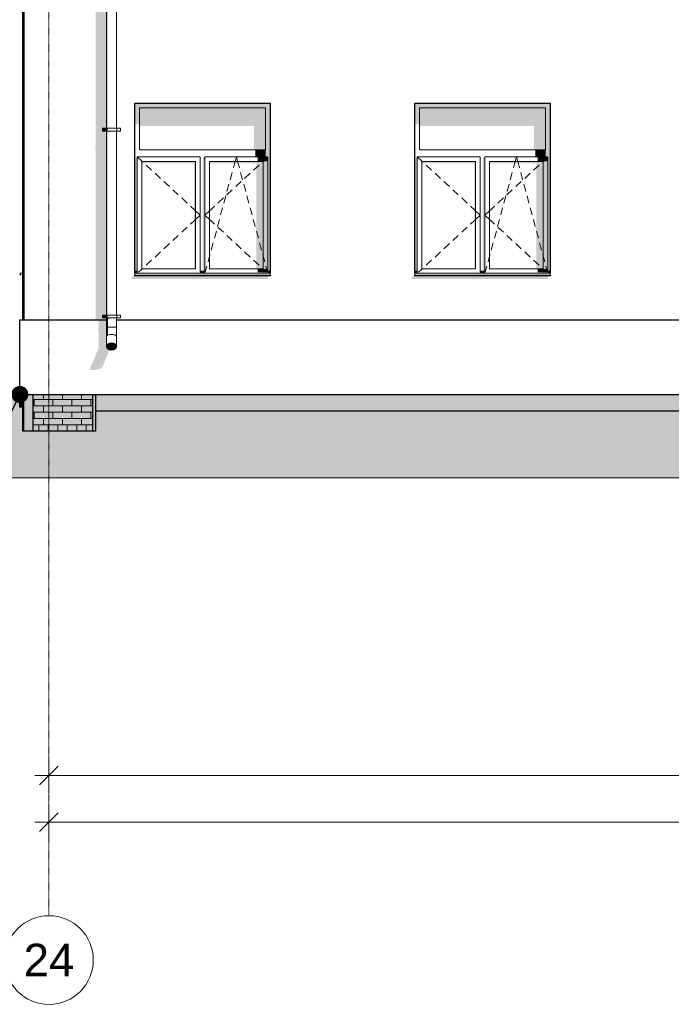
# Model space of a CAD drawing. Header units: millimetres. Extents: x -95523 to 190468, y -7401 to 17692.
# Tile 70 of 139: x 67114 to 74095, y -7148 to 3396. Entities that reach past the tile are written whole.
import ezdxf
from ezdxf.enums import TextEntityAlignment as Align

# ---------------------------------------------------------------- set-up
doc = ezdxf.new("R2010")
doc.units = ezdxf.units.MM
doc.header["$MEASUREMENT"] = 0
doc.linetypes.add('Штрих-Штриховая', pattern=[10.936111, 5.291667, -2.116667, 1.411111, -2.116667])
for name, color, linetype, lineweight in [('1 Молдинги_Ном._пера__120', 7, 'Continuous', 5), ('1_Цоколь_Ном._пера__21', 7, 'Continuous', 30), ('2D - Общий_Ном._пера__120', 7, 'Continuous', 5), ('2D - Общий_Ном._пера__2', 8, 'Continuous', 15), ('Конструктив - Стены Несущие_Ном._пера__102', 254, 'Continuous', 5), ('Конструктив - Стены Несущие_Ном._пера__21', 7, 'Continuous', 30), ('Новый_1 ВОДОСТОК_Ном._пера__120', 7, 'Continuous', 5), ('Новый_Размер - Общий_Ном._пера__1', 7, 'Continuous', 15), ('Окна Archicad_Ном._пера__120', 7, 'Continuous', 5), ('Окна Archicad_Ном._пера__21', 7, 'Continuous', 30), ('Размер - Общий_Ном._пера__1', 7, 'Continuous', 15), ('Размер - Отметка Уровня_Ном._пера__1', 7, 'Continuous', 15), ('Элемент Модели - Оси_Ном._пера__1', 7, 'Continuous', 15), ('Элемент Модели - Оси_Ном._пера__120', 7, 'Continuous', 5)]:
    doc.layers.add(name, color=color, linetype=linetype, lineweight=lineweight)
for name, color, linetype in [('1_Цоколь', 7, 'Continuous'), ('Конструктив - Стены Несущие', 7, 'Continuous'), ('Новый_1 ВОДОСТОК', 7, 'Continuous'), ('Новый_Размер - Общий', 7, 'Continuous'), ('Окна Archicad', 7, 'Continuous'), ('Размер - Общий', 7, 'Continuous'), ('Элемент Модели - Оси', 7, 'Continuous')]:
    doc.layers.add(name, color=color, linetype=linetype)
doc.styles.add('СГЕНЕРИР_СТИЛЬ_1', font='arial.ttf')
doc.styles.add('СГЕНЕРИР_СТИЛЬ_2', font='arial.ttf')
doc.dimstyles.new('СГЕНЕРИР_СТИЛЬ__1', dxfattribs={"dimtxt": 200, "dimasz": 190, "dimexe": 0.18, "dimexo": 0.0625, "dimgap": 0, "dimtad": 1, "dimtih": 1, "dimtoh": 1, "dimdec": 0, "dimzin": 0, "dimdsep": 46, "dimtxsty": 'СГЕНЕРИР_СТИЛЬ_2', "dimblk": 'ARROWHEAD_6', "dimblk1": 'ARROWHEAD_6', "dimblk2": 'ARROWHEAD_6', "dimcen": 0.09, "dimclrd": 7, "dimclre": 7, "dimclrt": 7, "dimazin": 0, "dimtfac": 1, "dimtdec": 4, "dimtmove": 0, "dimatfit": 3, "dimfxl": 1, "dimtolj": 1, "dimtzin": 0, "dimarcsym": 0})
doc.dimstyles.new('СГЕНЕРИР_СТИЛЬ__4', dxfattribs={"dimtxt": 0.18, "dimasz": 364.8, "dimexe": 0.18, "dimexo": 0.0625, "dimgap": 0, "dimtad": 0, "dimtih": 1, "dimtoh": 1, "dimdec": 4, "dimzin": 0, "dimdsep": 46, "dimcen": 0.09, "dimadec": 0, "dimazin": 0, "dimtfac": 1, "dimtdec": 4, "dimtmove": 0, "dimatfit": 3, "dimldrblk": 'ARROWHEAD_11', "dimfxl": 1, "dimtolj": 1, "dimtzin": 0, "dimarcsym": 0})

# ---------------------------------------------------------------- blocks, each defined once
blk = doc.blocks.new('*X9', base_point=(95181, -198))
at = {"layer": 'Конструктив - Стены Несущие_Ном._пера__102', "color": 254, "linetype": 'Continuous', "lineweight": 5}
for p, q in [((67370, -671), (67370, -617)), ((67573, -671), (67573, -617)), ((67776, -671), (67776, -617)), ((67573, -671), (67258, -671)), ((67268, -739), (67268, -671)), ((67471, -739), (67471, -671)), ((67898, -671), (67573, -671)), ((67674, -739), (67674, -671)), ((67877, -739), (67877, -671)), ((67573, -739), (67258, -739)), ((67370, -807), (67258, -807)), ((67268, -874), (67268, -807)), ((67370, -807), (67370, -739)), ((67573, -807), (67370, -807)), ((67471, -874), (67471, -807)), ((67898, -739), (67573, -739)), ((67573, -807), (67573, -739)), ((67776, -807), (67573, -807)), ((67674, -874), (67674, -807)), ((67776, -807), (67776, -739)), ((67898, -807), (67776, -807)), ((67877, -874), (67877, -807)), ((67573, -874), (67258, -874)), ((67370, -942), (67258, -942)), ((67319, -1010), (67319, -942)), ((67370, -942), (67370, -874)), ((67573, -942), (67370, -942)), ((67421, -1010), (67421, -942)), ((67522, -1010), (67522, -942)), ((67898, -874), (67573, -874)), ((67573, -942), (67573, -874)), ((67776, -942), (67573, -942)), ((67624, -1010), (67624, -942)), ((67725, -1010), (67725, -942)), ((67776, -942), (67776, -874)), ((67898, -942), (67776, -942)), ((67827, -1010), (67827, -942)), ((67370, -1010), (67258, -1010)), ((67573, -1010), (67370, -1010)), ((67370, -1010), (67370, -1010)), ((67776, -1010), (67573, -1010)), ((67573, -1010), (67573, -1010)), ((67898, -1010), (67776, -1010)), ((67776, -1010), (67776, -1010))]:
    blk.add_line(p, q, dxfattribs=at)
blk = doc.blocks.new('Элемент Разреза_2_1', base_point=(95181, -198))
at = {"layer": 'Конструктив - Стены Несущие', "linetype": 'Continuous', "lineweight": 0, "true_color": 0x000000}
for points in [[(67148, -617), (67148, -1010), (67158, -1010), (67158, -617)], [(67258, -617), (67158, -617), (67158, -1010), (67258, -1010)], [(67898, -617), (67258, -617), (67258, -1010), (67898, -1010)], [(67928, -617), (67898, -617), (67898, -1010), (67928, -1010)]]:
    blk.add_hatch(color=18, dxfattribs=at).paths.add_polyline_path(points)
at = {"layer": 'Конструктив - Стены Несущие_Ном._пера__21', "color": 7, "linetype": 'Continuous', "lineweight": 30}
for p, q in [((67148, 182), (67148, 3652)), ((67148, -1010), (67148, -617)), ((67158, -1010), (67158, -617)), ((67258, -1010), (67258, -617)), ((67898, -1010), (67898, -617)), ((67928, -617), (67928, -1010)), ((67158, -1010), (67148, -1010)), ((67258, -1010), (67158, -1010)), ((67898, -1010), (67258, -1010)), ((67928, -1010), (67898, -1010))]:
    blk.add_line(p, q, dxfattribs=at)
at = {"layer": 'Конструктив - Стены Несущие', "lineweight": 0}
blk.add_blockref('*X9', (95181, -198), dxfattribs=at)
blk = doc.blocks.new('Элемент Разреза_3_1', base_point=(95181, -198))
at = {"layer": 'Конструктив - Стены Несущие', "linetype": 'Continuous', "lineweight": 0, "true_color": 0x000000}
for points in [[(67926, 2016), (67929, 2007), (67929, 182), (68043, 182), (68043, 202), (68003, 202), (68003, 232), (68043, 232), (68043, 2202), (68003, 2202), (68003, 2232), (68043, 2232), (68043, 3652), (67929, 3652), (67929, 2058), (67926, 2046)], [(68153, 2180), (68153, 2148), (68154, 2148), (68156, 2150), (68156, 2180)], [(68318, 638), (68318, 618), (69768, 618), (69778, 642), (69771, 642), (69778, 652), (68348, 652), (68348, 682)], [(71318, 638), (71318, 618), (72768, 618), (72778, 642), (72771, 642), (72778, 652), (71348, 652), (71348, 682)]]:
    blk.add_hatch(color=18, dxfattribs=at).paths.add_polyline_path(points)
at = {"layer": 'Конструктив - Стены Несущие_Ном._пера__21', "color": 7, "linetype": 'Continuous', "lineweight": 30}
blk.add_line((67158, 3652), (67158, 182), dxfattribs=at)
blk = doc.blocks.new('Элемент Разреза_19_1', base_point=(95181, -198))
at = {"layer": 'Окна Archicad', "linetype": 'Continuous', "lineweight": 0, "true_color": 0x000000}
for points in [[(71398, 2452), (72748, 2452), (72798, 2452), (72798, 2502), (71348, 2502), (71348, 2452)], [(71348, 2276), (71398, 2276), (71398, 2452), (71348, 2452)], [(72748, 2452), (71398, 2452), (71398, 2255), (72623, 2255), (72623, 2002), (72748, 2002)], [(72773, 702), (72798, 702), (72798, 2452), (72748, 2452), (72748, 2002), (72748, 1927), (72773, 1927)], [(71373, 1927), (71348, 1892), (71348, 702), (71373, 702)], [(72073, 702), (72098, 702), (72098, 1902), (72080, 1902), (72073, 1892)], [(72080, 1902), (72098, 1902), (72098, 1927)], [(72748, 2002), (72638, 2002), (72638, 1927), (72748, 1927)], [(72663, 1877), (72773, 1877), (72773, 1927), (72663, 1927)], [(71998, 1877), (71423, 1877), (71423, 1856), (71983, 1856), (71983, 727), (71998, 727)], [(72723, 1877), (72148, 1877), (72148, 1856), (72648, 1856), (72648, 727), (72723, 727)], [(72723, 1877), (72723, 727), (72773, 727), (72773, 1877)], [(71348, 652), (72798, 652), (72798, 661), (71348, 661)], [(71349, 692), (71373, 692), (71373, 702), (71349, 702)], [(71373, 692), (71349, 692), (71373, 691)], [(72074, 702), (72074, 692), (72098, 692), (72098, 702)], [(72098, 691), (72098, 692), (72074, 692)], [(72663, 727), (72663, 691), (72773, 691), (72773, 727)], [(72798, 682), (72798, 692), (72773, 692), (72773, 691), (72663, 691)], [(72773, 692), (72798, 692), (72798, 702), (72773, 702)]]:
    blk.add_hatch(color=18, dxfattribs=at).paths.add_polyline_path(points)
at = {"layer": 'Окна Archicad_Ном._пера__120', "color": 7, "linetype": 'Continuous', "lineweight": 5}
for p, q in [((71398, 2452), (71398, 2002)), ((72748, 2452), (71398, 2452)), ((72748, 2002), (72748, 2452)), ((71373, 1877), (71373, 1927)), ((71373, 1927), (72048, 1927)), ((71373, 1927), (71427, 1877)), ((71398, 2002), (72748, 2002)), ((72048, 1927), (72048, 1877)), ((72098, 1877), (72098, 1927)), ((72098, 1927), (72773, 1927)), ((72422, 1877), (72436, 1927)), ((72449, 1877), (72436, 1927)), ((72773, 1927), (72719, 1877)), ((72773, 1927), (72773, 1877)), ((71373, 727), (71373, 1877)), ((71423, 1877), (71423, 727)), ((71998, 1877), (71423, 1877)), ((71427, 1877), (71432, 1873)), ((71468, 1839), (71527, 1785)), ((71998, 727), (71998, 1877)), ((72048, 1877), (72048, 727)), ((72098, 727), (72098, 1877)), ((72148, 1877), (72148, 727)), ((72723, 1877), (72148, 1877)), ((72403, 1807), (72415, 1850)), ((72415, 1850), (72422, 1877)), ((72456, 1850), (72449, 1877)), ((72468, 1807), (72456, 1850)), ((72678, 1839), (72619, 1785)), ((72719, 1877), (72714, 1873)), ((72723, 727), (72723, 1877)), ((72773, 1877), (72773, 727)), ((71564, 1751), (71622, 1696)), ((72369, 1682), (72390, 1759)), ((72502, 1682), (72481, 1759)), ((72582, 1751), (72524, 1696)), ((71659, 1662), (71718, 1608)), ((72335, 1556), (72356, 1633)), ((72487, 1662), (72428, 1608)), ((72536, 1556), (72515, 1633)), ((71755, 1574), (71813, 1520)), ((71850, 1486), (71909, 1431)), ((72296, 1486), (72237, 1431)), ((72301, 1430), (72322, 1508)), ((72391, 1574), (72333, 1520)), ((72570, 1430), (72549, 1508)), ((71945, 1398), (71989, 1357)), ((72201, 1398), (72157, 1357)), ((72267, 1305), (72288, 1382)), ((72604, 1305), (72583, 1382)), ((71989, 1357), (71998, 1349)), ((71998, 1349), (72048, 1302)), ((71998, 1256), (72048, 1302)), ((72148, 1349), (72098, 1302)), ((72148, 1256), (72098, 1302)), ((72157, 1357), (72148, 1349)), ((71850, 1119), (71909, 1173)), ((71945, 1207), (71989, 1248)), ((71989, 1248), (71998, 1256)), ((72157, 1248), (72148, 1256)), ((72201, 1207), (72157, 1248)), ((72234, 1179), (72254, 1257)), ((72296, 1119), (72237, 1173)), ((72637, 1179), (72617, 1257)), ((71755, 1031), (71813, 1085)), ((72200, 1054), (72221, 1131)), ((72391, 1031), (72333, 1085)), ((72671, 1054), (72650, 1131)), ((71659, 942), (71718, 997)), ((72166, 928), (72187, 1006)), ((72487, 942), (72428, 997)), ((72705, 928), (72684, 1006)), ((71564, 854), (71622, 908)), ((72132, 803), (72148, 863)), ((72148, 863), (72153, 880)), ((72582, 854), (72524, 908)), ((72723, 863), (72718, 880)), ((72739, 803), (72723, 863)), ((71468, 766), (71527, 820)), ((72102, 691), (72119, 755)), ((72678, 766), (72619, 820)), ((72769, 691), (72752, 755)), ((71373, 702), (71348, 702)), ((71373, 692), (71348, 692)), ((71348, 682), (71348, 681)), ((71348, 681), (71348, 661)), ((72798, 681), (71348, 681)), ((72798, 661), (71348, 661)), ((71373, 691), (71373, 727)), ((71388, 691), (71427, 727)), ((71423, 727), (71998, 727)), ((71427, 727), (71432, 732)), ((72048, 727), (72048, 691)), ((72098, 702), (72048, 702)), ((72098, 692), (72048, 692)), ((72098, 691), (72098, 727)), ((72148, 727), (72723, 727)), ((72719, 727), (72714, 732)), ((72758, 691), (72719, 727)), ((72773, 727), (72773, 691)), ((72798, 702), (72773, 702)), ((72798, 692), (72773, 692)), ((72798, 682), (72798, 681)), ((72798, 681), (72798, 661))]:
    blk.add_line(p, q, dxfattribs=at)
at = {"layer": 'Окна Archicad_Ном._пера__21', "color": 7, "linetype": 'Continuous', "lineweight": 30}
for p, q in [((71348, 2502), (72798, 2502)), ((71348, 682), (71348, 2502)), ((72798, 2502), (72798, 682)), ((71348, 652), (71348, 661)), ((72798, 652), (71348, 652)), ((72798, 661), (72798, 652))]:
    blk.add_line(p, q, dxfattribs=at)
blk = doc.blocks.new('Элемент Разреза_28_1', base_point=(95181, -198))
at = {"layer": 'Окна Archicad', "linetype": 'Continuous', "lineweight": 0, "true_color": 0x000000}
for points in [[(68348, 2452), (68398, 2452), (69748, 2452), (69798, 2452), (69798, 2502), (68348, 2502)], [(68348, 2452), (68348, 2276), (68398, 2276), (68398, 2452)], [(69748, 2452), (68398, 2452), (68398, 2255), (69623, 2255), (69623, 2002), (69748, 2002)], [(69773, 702), (69798, 702), (69798, 2452), (69748, 2452), (69748, 2002), (69748, 1927), (69773, 1927)], [(68373, 1927), (68348, 1892), (68348, 702), (68373, 702)], [(69073, 1892), (69073, 702), (69098, 702), (69098, 1902), (69080, 1902)], [(69080, 1902), (69098, 1902), (69098, 1927)], [(69748, 2002), (69638, 2002), (69638, 1927), (69748, 1927)], [(69663, 1877), (69773, 1877), (69773, 1927), (69663, 1927)], [(68998, 1877), (68423, 1877), (68423, 1856), (68983, 1856), (68983, 727), (68998, 727)], [(69148, 1856), (69648, 1856), (69648, 727), (69723, 727), (69723, 1877), (69148, 1877)], [(69723, 1877), (69723, 727), (69773, 727), (69773, 1877)], [(68348, 661), (68348, 652), (69798, 652), (69798, 661)], [(68349, 702), (68349, 692), (68373, 692), (68373, 702)], [(68373, 692), (68349, 692), (68373, 691)], [(69074, 702), (69074, 692), (69098, 692), (69098, 702)], [(69074, 692), (69098, 691), (69098, 692)], [(69663, 727), (69663, 691), (69773, 691), (69773, 727)], [(69773, 691), (69663, 691), (69798, 682), (69798, 692), (69773, 692)], [(69773, 702), (69773, 692), (69798, 692), (69798, 702)]]:
    blk.add_hatch(color=18, dxfattribs=at).paths.add_polyline_path(points)
at = {"layer": 'Окна Archicad_Ном._пера__120', "color": 7, "linetype": 'Continuous', "lineweight": 5}
for p, q in [((68398, 2452), (68398, 2002)), ((69748, 2452), (68398, 2452)), ((69748, 2002), (69748, 2452)), ((68373, 1877), (68373, 1927)), ((68373, 1927), (69048, 1927)), ((68373, 1927), (68427, 1877)), ((68398, 2002), (69748, 2002)), ((69048, 1927), (69048, 1877)), ((69098, 1877), (69098, 1927)), ((69098, 1927), (69773, 1927)), ((69422, 1877), (69436, 1927)), ((69449, 1877), (69436, 1927)), ((69773, 1927), (69719, 1877)), ((69773, 1927), (69773, 1877)), ((68373, 727), (68373, 1877)), ((68423, 1877), (68423, 727)), ((68998, 1877), (68423, 1877)), ((68427, 1877), (68432, 1873)), ((68468, 1839), (68527, 1785)), ((68998, 727), (68998, 1877)), ((69048, 1877), (69048, 727)), ((69098, 727), (69098, 1877)), ((69148, 1877), (69148, 727)), ((69723, 1877), (69148, 1877)), ((69403, 1807), (69415, 1850)), ((69415, 1850), (69422, 1877)), ((69456, 1850), (69449, 1877)), ((69468, 1807), (69456, 1850)), ((69678, 1839), (69619, 1785)), ((69719, 1877), (69714, 1873)), ((69723, 727), (69723, 1877)), ((69773, 1877), (69773, 727)), ((68564, 1751), (68622, 1696)), ((69369, 1682), (69390, 1759)), ((69502, 1682), (69481, 1759)), ((69582, 1751), (69524, 1696)), ((68659, 1662), (68718, 1608)), ((69335, 1556), (69356, 1633)), ((69487, 1662), (69428, 1608)), ((69536, 1556), (69515, 1633)), ((68755, 1574), (68813, 1520)), ((68850, 1486), (68909, 1431)), ((69296, 1486), (69237, 1431)), ((69301, 1430), (69322, 1508)), ((69391, 1574), (69333, 1520)), ((69570, 1430), (69549, 1508)), ((68945, 1398), (68989, 1357)), ((69201, 1398), (69157, 1357)), ((69267, 1305), (69288, 1382)), ((69604, 1305), (69583, 1382)), ((68989, 1357), (68998, 1349)), ((68998, 1349), (69048, 1302)), ((68998, 1256), (69048, 1302)), ((69148, 1349), (69098, 1302)), ((69148, 1256), (69098, 1302)), ((69157, 1357), (69148, 1349)), ((68850, 1119), (68909, 1173)), ((68945, 1207), (68989, 1248)), ((68989, 1248), (68998, 1256)), ((69157, 1248), (69148, 1256)), ((69201, 1207), (69157, 1248)), ((69234, 1179), (69254, 1257)), ((69296, 1119), (69237, 1173)), ((69637, 1179), (69617, 1257)), ((68755, 1031), (68813, 1085)), ((69200, 1054), (69221, 1131)), ((69391, 1031), (69333, 1085)), ((69671, 1054), (69650, 1131)), ((68659, 942), (68718, 997)), ((69166, 928), (69187, 1006)), ((69487, 942), (69428, 997)), ((69705, 928), (69684, 1006)), ((68564, 854), (68622, 908)), ((69132, 803), (69148, 863)), ((69148, 863), (69153, 880)), ((69582, 854), (69524, 908)), ((69723, 863), (69718, 880)), ((69739, 803), (69723, 863)), ((68468, 766), (68527, 820)), ((69102, 691), (69119, 755)), ((69678, 766), (69619, 820)), ((69769, 691), (69752, 755)), ((68373, 702), (68348, 702)), ((68373, 692), (68348, 692)), ((68348, 682), (68348, 681)), ((68348, 681), (68348, 661)), ((69798, 681), (68348, 681)), ((69798, 661), (68348, 661)), ((68373, 691), (68373, 727)), ((68388, 691), (68427, 727)), ((68423, 727), (68998, 727)), ((68427, 727), (68432, 732)), ((69048, 727), (69048, 691)), ((69098, 702), (69048, 702)), ((69098, 692), (69048, 692)), ((69098, 691), (69098, 727)), ((69148, 727), (69723, 727)), ((69719, 727), (69714, 732)), ((69758, 691), (69719, 727)), ((69773, 727), (69773, 691)), ((69798, 702), (69773, 702)), ((69798, 692), (69773, 692)), ((69798, 682), (69798, 681)), ((69798, 681), (69798, 661))]:
    blk.add_line(p, q, dxfattribs=at)
at = {"layer": 'Окна Archicad_Ном._пера__21', "color": 7, "linetype": 'Continuous', "lineweight": 30}
for p, q in [((68348, 2502), (69798, 2502)), ((68348, 682), (68348, 2502)), ((69798, 2502), (69798, 682)), ((68348, 652), (68348, 661)), ((69798, 652), (68348, 652)), ((69798, 661), (69798, 652))]:
    blk.add_line(p, q, dxfattribs=at)
blk = doc.blocks.new('Элемент Разреза_36_1', base_point=(95181, -198))
at = {"layer": 'Конструктив - Стены Несущие', "linetype": 'Continuous', "lineweight": 0, "true_color": 0x000000}
blk.add_hatch(color=18, dxfattribs=at).paths.add_polyline_path([(67928, -617), (67928, -798), (96498, -798), (96498, -753), (87244, -753), (87244, -617)])
at = {"layer": 'Конструктив - Стены Несущие_Ном._пера__21', "color": 7, "linetype": 'Continuous', "lineweight": 30}
blk.add_line((96498, -798), (67928, -798), dxfattribs=at)
blk = doc.blocks.new('Элемент Разреза_224_1', base_point=(95181, -198))
at = {"layer": 'Новый_1 ВОДОСТОК', "linetype": 'Continuous', "lineweight": 0, "true_color": 0x000000}
for points in [[(68047, 4202), (68043, 4202), (68043, 2232), (68047, 2232)], [(68059, 4202), (68047, 4202), (68047, 2232), (68059, 2232)], [(68003, 2202), (68041, 2202), (68041, 2232), (68003, 2232)], [(68041, 2202), (68045, 2202), (68045, 2232), (68041, 2232)], [(68045, 2202), (68058, 2202), (68058, 2232), (68045, 2232)], [(68043, 232), (68047, 232), (68047, 2202), (68043, 2202)], [(68047, 232), (68059, 232), (68059, 2202), (68047, 2202)], [(68077, 2202), (68059, 2202), (68059, 2192), (68069, 2192), (68077, 2198)], [(68098, 2202), (68077, 2202), (68077, 2198), (68095, 2198), (68098, 2200)], [(68119, 2202), (68098, 2202), (68098, 2200), (68118, 2200), (68119, 2200)], [(68119, 2200), (68137, 2200), (68137, 2200), (68137, 2202), (68119, 2202)], [(68149, 2202), (68137, 2202), (68137, 2200), (68149, 2200)], [(68149, 2202), (68149, 2200), (68149, 2200), (68153, 2200), (68153, 2202)], [(68003, 202), (68041, 202), (68041, 232), (68003, 232)], [(68041, 202), (68045, 202), (68045, 232), (68041, 232)], [(68045, 202), (68058, 202), (68058, 232), (68045, 232)], [(68047, 202), (68043, 202), (68043, 102), (68047, 102)], [(68059, 202), (68047, 202), (68047, 102), (68059, 102)], [(68059, 202), (68059, 192), (68069, 192), (68077, 198), (68077, 202)], [(68077, 202), (68077, 198), (68095, 198), (68098, 200), (68098, 202)], [(68098, 202), (68098, 200), (68118, 200), (68119, 200), (68119, 202)], [(68119, 202), (68119, 200), (68137, 200), (68137, 200), (68137, 202)], [(68149, 202), (68137, 202), (68137, 200), (68149, 200)], [(68149, 202), (68149, 200), (68149, 200), (68153, 200), (68153, 202)], [(68047, 102), (68043, 102), (68043, 2), (68047, 11)], [(68043, 2), (68043, -104), (68047, -89), (68047, 11)], [(68059, 102), (68047, 102), (68047, 11), (68059, 18)], [(68059, 18), (68047, 11), (68047, 5)], [(68043, -104), (68047, -119), (68047, -89)], [(68047, -89), (68047, -119), (68059, -131), (68059, -76)], [(68059, -76), (68059, -131), (68077, -140), (68077, -68)], [(68077, -68), (68077, -140), (68098, -143), (68098, -65)], [(68098, -65), (68098, -143), (68119, -140), (68119, -68)], [(68119, -68), (68119, -140), (68137, -131), (68137, -76)], [(68137, -76), (68137, -131), (68149, -119), (68149, -89)], [(68149, -89), (68149, -119), (68153, -104)]]:
    blk.add_hatch(color=18, dxfattribs=at).paths.add_polyline_path(points)
at = {"layer": 'Новый_1 ВОДОСТОК_Ном._пера__120', "color": 7, "linetype": 'Continuous', "lineweight": 5}
for p, q in [((68043, 4202), (68043, 2232)), ((68153, 4202), (68153, 2232)), ((68003, 2232), (68041, 2232)), ((68003, 2202), (68003, 2232)), ((68041, 2232), (68045, 2232)), ((68041, 2202), (68041, 2232)), ((68045, 2232), (68058, 2232)), ((68058, 2232), (68076, 2232)), ((68076, 2232), (68098, 2232)), ((68098, 2232), (68120, 2232)), ((68120, 2232), (68138, 2232)), ((68138, 2232), (68151, 2232)), ((68151, 2232), (68155, 2232)), ((68155, 2232), (68193, 2232)), ((68155, 2202), (68155, 2232)), ((68193, 2202), (68193, 2232)), ((68003, 2202), (68041, 2202)), ((68041, 2202), (68045, 2202)), ((68043, 2202), (68043, 232)), ((68045, 2202), (68058, 2202)), ((68058, 2202), (68076, 2202)), ((68076, 2202), (68098, 2202)), ((68098, 2202), (68120, 2202)), ((68120, 2202), (68138, 2202)), ((68138, 2202), (68151, 2202)), ((68151, 2202), (68155, 2202)), ((68153, 2202), (68153, 232)), ((68155, 2202), (68193, 2202)), ((68003, 232), (68041, 232)), ((68003, 202), (68003, 232)), ((68041, 232), (68045, 232)), ((68041, 202), (68041, 232)), ((68045, 232), (68058, 232)), ((68058, 232), (68076, 232)), ((68076, 232), (68098, 232)), ((68098, 232), (68120, 232)), ((68120, 232), (68138, 232)), ((68138, 232), (68151, 232)), ((68151, 232), (68155, 232)), ((68155, 232), (68193, 232)), ((68155, 202), (68155, 232)), ((68193, 202), (68193, 232)), ((68003, 202), (68041, 202)), ((68041, 202), (68045, 202)), ((68043, 202), (68043, 102)), ((68045, 202), (68058, 202)), ((68058, 202), (68076, 202)), ((68076, 202), (68098, 202)), ((68098, 202), (68120, 202)), ((68120, 202), (68138, 202)), ((68138, 202), (68151, 202)), ((68151, 202), (68155, 202)), ((68153, 202), (68153, 102)), ((68155, 202), (68193, 202)), ((68047, 102), (68043, 102)), ((68043, 102), (68043, 2)), ((68043, 2), (68043, -104)), ((68059, 102), (68047, 102)), ((68059, 18), (68047, 11)), ((68077, 102), (68059, 102)), ((68077, 23), (68059, 18)), ((68098, 102), (68077, 102)), ((68098, 25), (68077, 23)), ((68119, 102), (68098, 102)), ((68119, 23), (68098, 25)), ((68137, 102), (68119, 102)), ((68137, 18), (68119, 23)), ((68149, 102), (68137, 102)), ((68149, 11), (68137, 18)), ((68153, 102), (68149, 102)), ((68153, 102), (68153, 2)), ((68153, 2), (68153, -104)), ((68047, -89), (68043, -104)), ((68043, -104), (68047, -119)), ((68059, -76), (68047, -89)), ((68077, -68), (68059, -76)), ((68098, -65), (68077, -68)), ((68119, -68), (68098, -65)), ((68137, -76), (68119, -68)), ((68149, -89), (68137, -76)), ((68153, -104), (68149, -89)), ((68149, -119), (68153, -104)), ((68047, -119), (68059, -131)), ((68059, -131), (68077, -140)), ((68077, -140), (68098, -143)), ((68098, -143), (68119, -140)), ((68119, -140), (68137, -131)), ((68137, -131), (68149, -119))]:
    blk.add_line(p, q, dxfattribs=at)
blk = doc.blocks.new('Элемент Разреза_263_1', base_point=(95181, -198))
at = {"layer": 'Окна Archicad_Ном._пера__120', "color": 7, "linetype": 'Continuous', "lineweight": 5}
for p, q in [((67148, 682), (67118, 681)), ((67118, 681), (67118, 661)), ((67118, 661), (67128, 671))]:
    blk.add_line(p, q, dxfattribs=at)
blk = doc.blocks.new('Элемент Разреза_464_1', base_point=(95181, -198))
at = {"layer": '1_Цоколь', "linetype": 'Continuous', "lineweight": 0, "true_color": 0x000000}
blk.add_hatch(color=18, dxfattribs=at).paths.add_polyline_path([(67116, -753), (67146, -753), (67146, -635), (67116, -635)])
at = {"layer": '1_Цоколь_Ном._пера__21', "color": 7, "linetype": 'Continuous', "lineweight": 30}
for p, q in [((67116, -753), (67116, -635)), ((67146, -635), (67146, -753)), ((67146, -753), (67116, -753))]:
    blk.add_line(p, q, dxfattribs=at)
blk = doc.blocks.new('Элемент Разреза_466_1', base_point=(95181, -198))
at = {"layer": '1_Цоколь', "linetype": 'Continuous', "lineweight": 0, "true_color": 0x000000}
blk.add_hatch(color=18, dxfattribs=at).paths.add_polyline_path([(67146, -617), (67116, -617), (67116, -635), (67146, -635)])
at = {"layer": '1_Цоколь_Ном._пера__21', "color": 7, "linetype": 'Continuous', "lineweight": 30}
for p, q in [((67116, -617), (67116, 182)), ((67116, 182), (67146, 182)), ((67116, -635), (67116, -617)), ((67146, -617), (67116, -617)), ((67146, -617), (67146, -635)), ((67146, -635), (67116, -635))]:
    blk.add_line(p, q, dxfattribs=at)
blk = doc.blocks.new('Элемент Разреза_514_1', base_point=(95181, -198))
at = {"layer": '1_Цоколь', "linetype": 'Continuous', "lineweight": 0, "true_color": 0x000000}
blk.add_hatch(color=18, dxfattribs=at).paths.add_polyline_path([(67865, -351), (67874, -354), (67893, -356), (67917, -354), (67943, -351), (67967, -346), (67986, -340), (67997, -333), (68077, -140), (68077, -140), (68059, -131), (68047, -119), (68043, -104), (68043, 182), (67960, 182), (67960, 102), (67957, 89), (67957, 59), (67960, 51), (67960, -119), (67866, -346)])
at = {"layer": '1_Цоколь_Ном._пера__21', "color": 7, "linetype": 'Continuous', "lineweight": 30}
for p, q in [((67146, 182), (68043, 182)), ((68153, 182), (78943, 182)), ((67146, -617), (87244, -617))]:
    blk.add_line(p, q, dxfattribs=at)
blk = doc.blocks.new('Стандартный Маркер Сетки[1]_1', base_point=(67428, 12803))
at = {"layer": 'Элемент Модели - Оси_Ном._пера__120', "color": 7, "linetype": 'Штрих-Штриховая', "lineweight": 5}
for p, q in [((67428, 12003), (67428, -5398)), ((67428, -5398), (67428, -6198))]:
    blk.add_line(p, q, dxfattribs=at)
at = {"layer": 'Элемент Модели - Оси_Ном._пера__120', "color": 7, "linetype": 'Continuous', "lineweight": 5}
blk.add_circle((67428, -6673), 475, dxfattribs=at)
at = {"layer": 'Элемент Модели - Оси_Ном._пера__120', "color": 7, "linetype": 'Штрих-Штриховая', "lineweight": 5}
blk.add_point((67428, -5398), dxfattribs=at)
blk.add_point((67428, -5398), dxfattribs=at)
at = {"layer": 'Элемент Модели - Оси_Ном._пера__1', "color": 7, "lineweight": 15, "style": 'СГЕНЕРИР_СТИЛЬ_1'}
blk.add_attdef('AC_MarkerText_1', text='', height=350, rotation=360, dxfattribs=at).set_placement((67428, -6498), align=Align.TOP_CENTER)
blk = doc.blocks.new('*D684', base_point=(95181, -198))
at = {"layer": 'Новый_Размер - Общий_Ном._пера__1', "color": 7, "linetype": 'Continuous', "lineweight": 15, "transparency": 16777216}
for p, q in [((67428, -5385), (67428, -5010)), ((187068, -5385), (187068, -5010)), ((67528, -5098), (67328, -5298)), ((186968, -5298), (187168, -5098)), ((67278, -5198), (67428, -5198)), ((67428, -5198), (187068, -5198)), ((187068, -5198), (187218, -5198))]:
    blk.add_line(p, q, dxfattribs=at)
at = {"layer": 'Новый_Размер - Общий_Ном._пера__1', "color": 7, "lineweight": 15, "transparency": 16777216, "insert": (126762, -5158), "char_height": 200, "attachment_point": 7, "style": 'СГЕНЕРИР_СТИЛЬ_2'}
blk.add_mtext('\\A1;119\\~640', dxfattribs=at)
blk = doc.blocks.new('ARROWHEAD_6')
at = {"color": 0, "linetype": 'Continuous', "lineweight": 0}
for p, q in [((0, 0), (-1, 0)), ((-0.5, -0.5), (0.5, 0.5))]:
    blk.add_line(p, q, dxfattribs=at)
blk = doc.blocks.new('*D686', base_point=(95181, -198))
at = {"layer": 'Размер - Общий_Ном._пера__1', "color": 7, "linetype": 'Continuous', "lineweight": 15, "transparency": 16777216}
for p, q in [((67428, -4885), (67428, -4510)), ((102928, -4885), (102928, -4510)), ((67528, -4598), (67328, -4798)), ((103028, -4598), (102828, -4798)), ((67278, -4698), (67428, -4698)), ((67428, -4698), (102928, -4698))]:
    blk.add_line(p, q, dxfattribs=at)
at = {"layer": 'Размер - Общий_Ном._пера__1', "color": 7, "lineweight": 15, "transparency": 16777216, "insert": (84759, -4658), "char_height": 200, "attachment_point": 7, "style": 'СГЕНЕРИР_СТИЛЬ_2'}
blk.add_mtext('\\A1;35\\~500', dxfattribs=at)
blk = doc.blocks.new('ARROWHEAD_11')
at = {"color": 0, "linetype": 'Continuous', "lineweight": 0}
blk.add_line((0, 0), (-1, 0), dxfattribs=at)
at = {"color": 0, "linetype": 'Continuous', "lineweight": 0, "const_width": 0.25, "flags": 128}
blk.add_lwpolyline([(-0.125, 0, 1), (0.125, 0, 1)], format="xyb", close=True, dxfattribs=at)

msp = doc.modelspace()

# ---------------------------------------------------------------- hatches: boundary and pattern name
at = {"layer": '2D - Общий_Ном._пера__2', "linetype": 'Continuous', "lineweight": 15}
h = msp.add_hatch(dxfattribs=at)
h.set_pattern_fill('ГРУНТ_02_0001', color=8, style=0, pattern_type=2)
h.set_pattern_definition([(45, (95180.82, -197.54), (-275.7716, 275.7716), []), (45, (95088.9, -105.6), (-551.543, 551.543), []), (45, (94997, -13.7), (-551.543, 551.543), []), (135, (94905.05, 78.23), (91.92388, 91.92388), [390, -390])])
h.paths.add_polyline_path([(63972.3, -587.5), (63972.3, -1510.1), (190421.3, -1510.1), (190421.7, -710.6), (187378, -707.5), (151894.2, -287.5), (151894.2, -798.5), (139152.1, -798.5), (139148.4, -347.5), (131727.6, -497.5), (129963.6, -497.5), (115348, -387.5), (115348.4, -570.6), (115208, -572), (102648, -697.5), (102648, -617.5), (96464.7, -617.5), (67116, -617.5), (67116, -587.5)])

# ---------------------------------------------------------------- linework, layer by layer
at = {"layer": '1 Молдинги_Ном._пера__120', "color": 7, "linetype": 'Continuous', "lineweight": 5}
msp.add_line((67116, -197.5), (67116, -617.5), dxfattribs=at)
for points in [[(67116, -197.5), (67116, -587.5), (63859.8, -587.5)], [(63859.8, -587.5), (67116, -587.5), (67116, -617.5), (96464.7, -617.5), (102618, -617.5), (102618, -697.5), (107898, -645), (115318, -570.9), (115318, -497.5), (115348, -497.5), (115348, -387.5), (129662.6, -487.5), (131727.6, -497.5), (139148.4, -347.5), (139152.1, -798.5), (151894.2, -798.5), (151894.2, -287.5), (187378, -707.5), (190421.7, -708)]]:
    msp.add_lwpolyline(points, dxfattribs=at)
at = {"layer": '2D - Общий_Ном._пера__120', "color": 7, "linetype": 'Continuous', "lineweight": 5, "flags": 128}
msp.add_lwpolyline([(63972.3, -587.5), (63972.3, -1510.1), (190421.3, -1510.1), (190421.7, -710.6), (187378, -707.5), (151894.2, -287.5), (151894.2, -798.5), (139152.1, -798.5), (139148.4, -347.5), (131727.6, -497.5), (129963.6, -497.5), (115348, -387.5), (115348.4, -570.6), (115208, -572), (102648, -697.5), (102648, -617.5), (96464.7, -617.5), (67116, -617.5), (67116, -587.5)], close=True, dxfattribs=at)

# ---------------------------------------------------------------- block references
at = {"layer": '1_Цоколь', "lineweight": 0}
for name in ['Элемент Разреза_466_1', 'Элемент Разреза_514_1', 'Элемент Разреза_464_1']:
    msp.add_blockref(name, (95180.8, -197.5), dxfattribs=at)
at = {"layer": 'Конструктив - Стены Несущие', "lineweight": 0}
for name in ['Элемент Разреза_2_1', 'Элемент Разреза_3_1', 'Элемент Разреза_36_1']:
    msp.add_blockref(name, (95180.8, -197.5), dxfattribs=at)
at = {"layer": 'Новый_1 ВОДОСТОК', "lineweight": 0}
msp.add_blockref('Элемент Разреза_224_1', (95180.8, -197.5), dxfattribs=at)
at = {"layer": 'Окна Archicad', "lineweight": 0}
for name in ['Элемент Разреза_28_1', 'Элемент Разреза_19_1', 'Элемент Разреза_263_1']:
    msp.add_blockref(name, (95180.8, -197.5), dxfattribs=at)
at = {"layer": 'Элемент Модели - Оси', "color": 7, "linetype": 'Continuous', "lineweight": 5}
msp.add_blockref('Стандартный Маркер Сетки[1]_1', (67428, 12802.5), dxfattribs=at).add_auto_attribs({'AC_MarkerText_1': '24'})

# ---------------------------------------------------------------- dimensions: what is measured, and where the dimension line sits
at = {"layer": 'Новый_Размер - Общий', "color": 7, "linetype": 'Continuous', "lineweight": 15}
dim = msp.add_linear_dim(base=(187068, -5197.5), p1=(67428, -5197.5), p2=(187068, -5197.5), dimstyle='СГЕНЕРИР_СТИЛЬ__1', dxfattribs=at)
dim.commit()
dim.dimension.update_dxf_attribs({"geometry": '*D684', "text_midpoint": (127257.7, -5057.5), "dimtype": 160})
at = {"layer": 'Размер - Общий', "color": 7, "linetype": 'Continuous', "lineweight": 15}
dim = msp.add_linear_dim(base=(102928, -4697.5), p1=(67428, -4697.5), p2=(102928, -4697.5), dimstyle='СГЕНЕРИР_СТИЛЬ__1', dxfattribs=at)
dim.commit()
dim.dimension.update_dxf_attribs({"geometry": '*D686', "text_midpoint": (85177.7, -4557.5), "dimtype": 160})

# ---------------------------------------------------------------- leaders
at = {"layer": 'Размер - Отметка Уровня_Ном._пера__1', "color": 7, "linetype": 'Continuous', "lineweight": 15, "annotation_type": 0, "has_hookline": 1, "hookline_direction": 1, "text_width": 770}
msp.add_leader([(67116, -617.5), (66421.8, -2004), (66266.1, -2033.8)], dimstyle='СГЕНЕРИР_СТИЛЬ__4', dxfattribs=at)

doc.saveas('drawing.dxf')
